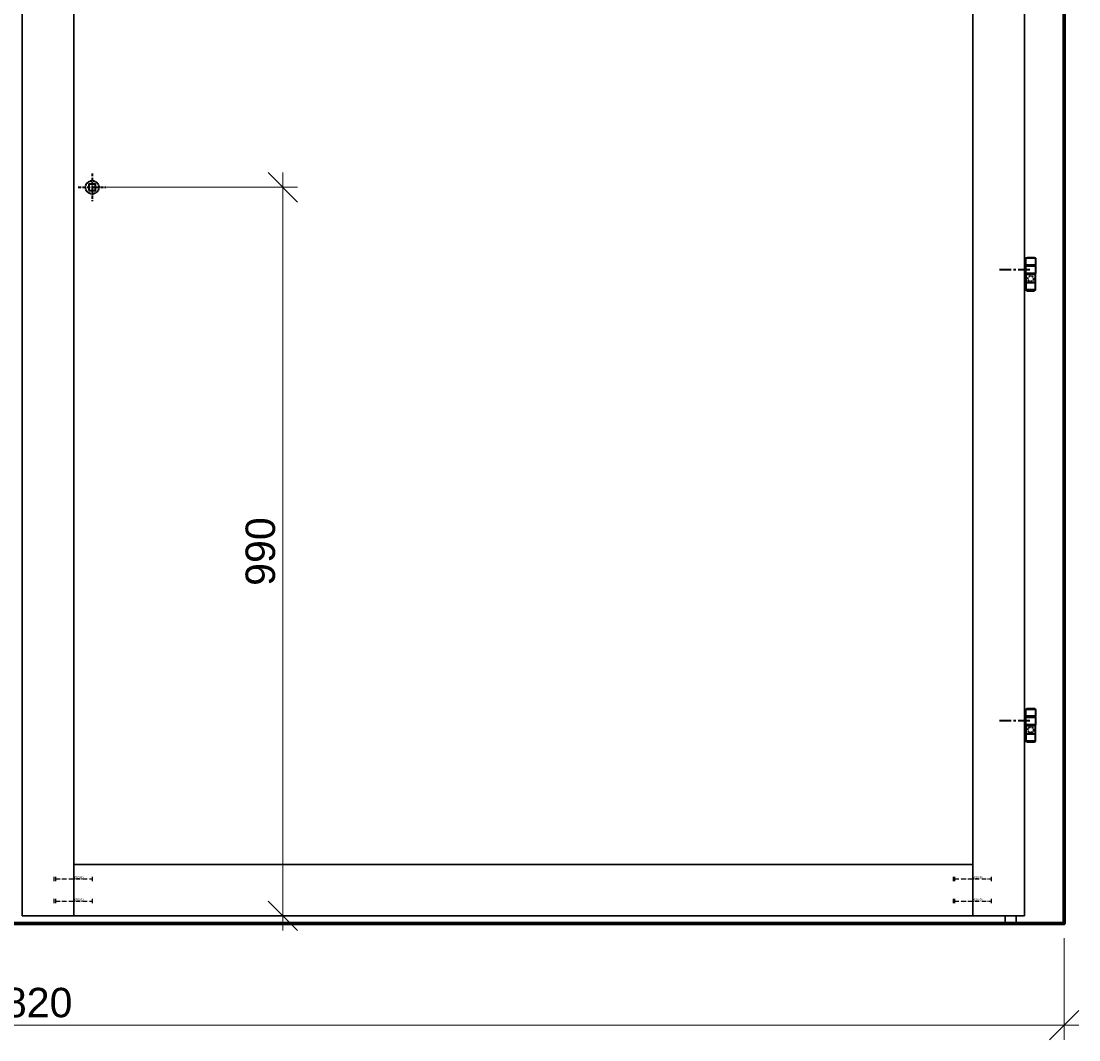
# Model space of a CAD drawing. Header units: millimetres. Extents: x 1536 to 6719, y 4146 to 11020.
# Tile 8 of 10: x 3284 to 4722, y 8147 to 9531. Entities that reach past the tile are written whole.
import ezdxf

# ---------------------------------------------------------------- set-up
doc = ezdxf.new("R2010")
doc.units = ezdxf.units.MM
doc.header["$PDMODE"] = 3
for name, pattern in [('ACAD_ISO10W100', [18.5, 12, -3, 0.5, -3]), ('MITTE', [50.8, 31.75, -6.35, 6.35, -6.35]), ('STRICHLINIE', [19.05, 12.7, -6.35]), ('Strichpunkt', [6, 4, -1, 0, -1]), ('VERDECKT', [0.375, 0.25, -0.125])]:
    doc.linetypes.add(name, pattern=pattern)
doc.layers.get('0').update_dxf_attribs({"color": 3, "lineweight": 30})
doc.layers.get('DefPoints').update_dxf_attribs({"lineweight": 40})
for name, color, linetype, lineweight in [('000_Mauer', 6, 'Continuous', 70), ('001_Vollinie_035', 3, 'Continuous', 30), ('050_Bem10', 4, 'Continuous', 13), ('6', 3, 'Continuous', 35)]:
    doc.layers.add(name, color=color, linetype=linetype, lineweight=lineweight)
doc.layers.add('SYMBOLE_1', color=7, linetype='Continuous')
doc.styles.add('Masstext', font='ARIAL.TTF')
doc.styles.get("Standard").update_dxf_attribs({"font": 'ARIAL.TTF'})
doc.dimstyles.new('Schreiner10', dxfattribs={"dimscale": 10, "dimtxt": 4, "dimasz": 4, "dimexe": 2, "dimexo": 2, "dimgap": 1, "dimtad": 1, "dimdec": 1, "dimdsep": 46, "dimtxsty": 'Masstext', "dimblk1": 'OBLIQUE', "dimblk2": 'OBLIQUE', "dimsah": 1, "dimcen": 2, "dimdle": 2, "dimclrd": 256, "dimclre": 256, "dimclrt": 10, "dimadec": 1, "dimazin": 2, "dimtfac": 1, "dimtdec": 1, "dimtix": 1, "dimtmove": 2, "dimatfit": 3, "dimfxl": 2, "dimtolj": 1, "dimlwd": -1, "dimlwe": -1, "dimarcsym": 0})

# ---------------------------------------------------------------- blocks, each defined once
blk = doc.blocks.new('DUEBEL_12X50')
at = {"layer": 'SYMBOLE_1'}
for p, q in [((-26, 3), (-26, -3)), ((-24, 3), (-24, -3)), ((26, 3), (26, -3))]:
    blk.add_line(p, q, dxfattribs=at)
at = {"layer": 'SYMBOLE_1', "linetype": 'ACAD_ISO10W100', "ltscale": 0.5}
blk.add_line((-24, 0), (26, 0), dxfattribs=at)
at = {"layer": 'SYMBOLE_1'}
blk.add_text('%%C12x50', height=2.5, dxfattribs=at).set_placement((2, 1))
blk = doc.blocks.new('_Oblique')
at = {"color": 0, "lineweight": -2}
blk.add_line((-0.5, -0.5), (0.5, 0.5), dxfattribs=at)
blk = doc.blocks.new('*D63')
at = {"layer": '050_Bem10'}
for p, q in [((3640.1, 9325.4), (3640.1, 8295.4)), ((3400.9, 9305.4), (3660.1, 9305.4)), ((3400.9, 8315.4), (3660.1, 8315.4))]:
    blk.add_line(p, q, dxfattribs=at)
at = {"layer": 'DefPoints', "color": 0}
for p in [(3380.9, 9305.4), (3380.9, 8315.4), (3640.1, 8315.4)]:
    blk.add_point(p, dxfattribs=at)
at = {"layer": '050_Bem10', "xscale": 40, "yscale": 40, "zscale": 40}
for p, rotation in [((3640.1, 9305.4), 90), ((3640.1, 8315.4), 270)]:
    blk.add_blockref('_Oblique', p, dxfattribs=dict(at, rotation=rotation))
at = {"layer": '050_Bem10', "color": 10, "insert": (3609.7, 8810.4), "char_height": 40, "attachment_point": 5, "rotation": 90, "style": 'Masstext'}
blk.add_mtext('\\A1;990', dxfattribs=at)
blk = doc.blocks.new('*D67')
at = {"layer": '050_Bem10'}
for p, q in [((1882, 8284.9), (1882, 8146.8)), ((4701.9, 8284.9), (4701.9, 8146.8)), ((1862, 8166.8), (4721.9, 8166.8))]:
    blk.add_line(p, q, dxfattribs=at)
at = {"layer": 'DefPoints', "color": 0}
for p in [(1882, 8304.9), (4701.9, 8304.9), (4701.9, 8166.8)]:
    blk.add_point(p, dxfattribs=at)
at = {"layer": '050_Bem10', "xscale": 40, "yscale": 40, "zscale": 40, "rotation": 180}
blk.add_blockref('_Oblique', (1882, 8166.8), dxfattribs=at)
at = {"layer": '050_Bem10', "xscale": 40, "yscale": 40, "zscale": 40}
blk.add_blockref('_Oblique', (4701.9, 8166.8), dxfattribs=at)
at = {"layer": '050_Bem10', "color": 10, "insert": (3292, 8197.2), "char_height": 40, "attachment_point": 5, "style": 'Masstext'}
blk.add_mtext('\\A1;2820', dxfattribs=at)

msp = doc.modelspace()

# ---------------------------------------------------------------- linework, layer by layer
at = {"layer": '000_Mauer'}
msp.add_lwpolyline([(1881.98, 8304.88), (4701.93, 8304.88), (4701.93, 10824.88), (1881.93, 10824.88)], close=True, dxfattribs=at)
at = {"layer": '001_Vollinie_035'}
for points in [[(4636.93, 8315.42), (4636.93, 8304.88), (4701.93, 8304.88), (4701.93, 10824.88), (4636.93, 10824.88), (4636.93, 10650.88)], [(4621.93, 8315.42), (4621.93, 8304.88)]]:
    msp.add_lwpolyline(points, dxfattribs=at)
for points in [[(3285.93, 8315.42), (3355.93, 8315.42), (3355.93, 10650.88), (3285.93, 10650.88)], [(4577.93, 8315.42), (4647.93, 8315.42), (4647.93, 10650.88), (4577.93, 10650.88)], [(3355.93, 8315.42), (4577.93, 8315.42), (4577.93, 8384.88), (3355.93, 8384.88)]]:
    msp.add_lwpolyline(points, close=True, dxfattribs=at)
at = {"layer": '050_Bem10'}
msp.add_lwpolyline([(4650.48, 9187.6), (4650.48, 9187.3)], dxfattribs=at)
at = {"layer": '6', "linetype": 'Strichpunkt'}
for p, q in [((3380.93, 9324.38), (3380.93, 9286.38)), ((3361.93, 9305.38), (3399.93, 9305.38))]:
    msp.add_line(p, q, dxfattribs=at)
at = {"layer": '6'}
for p, q in [((4662.98, 9188.1), (4649.98, 9188.1)), ((4662.98, 9186.8), (4649.98, 9186.8)), ((4662.48, 9199.53), (4650.48, 9199.53)), ((4650.48, 9198.53), (4662.48, 9198.53)), ((4650.48, 9176.38), (4662.48, 9176.38)), ((4662.48, 9175.38), (4650.48, 9175.38)), ((4662.48, 8586.47), (4650.48, 8586.47)), ((4650.48, 8585.47), (4662.48, 8585.47)), ((4662.98, 8575.05), (4649.98, 8575.05)), ((4662.98, 8573.75), (4649.98, 8573.75)), ((4650.48, 8563.33), (4662.48, 8563.33)), ((4662.48, 8562.33), (4650.48, 8562.33))]:
    msp.add_line(p, q, dxfattribs=at)
msp.add_lwpolyline([(3376.43, 9300.88), (3385.43, 9300.88), (3385.43, 9309.88), (3376.43, 9309.88)], close=True, dxfattribs=at)
for points in [[(4662.98, 9208.95), (4662.98, 9199.53), (4662.48, 9199.53), (4662.48, 9198.53), (4662.98, 9198.53), (4662.98, 9188.1), (4662.48, 9187.6), (4650.48, 9187.6), (4649.98, 9188.1), (4649.98, 9198.53), (4650.48, 9198.53), (4650.48, 9199.53), (4649.98, 9199.53), (4649.98, 9208.95), (4651.98, 9210.1), (4660.98, 9210.1), (4662.98, 9208.95), (4649.98, 9208.95)], [(4662.98, 9165.96), (4662.98, 9175.38), (4662.48, 9175.38), (4662.48, 9176.38), (4662.98, 9176.38), (4662.98, 9186.8), (4662.48, 9187.3), (4650.48, 9187.3), (4649.98, 9186.8), (4649.98, 9176.38), (4650.48, 9176.38), (4650.48, 9175.38), (4649.98, 9175.38), (4649.98, 9165.96), (4651.98, 9164.8), (4660.98, 9164.8), (4662.98, 9165.96), (4649.98, 9165.96)], [(4662.98, 8595.89), (4662.98, 8586.47), (4662.48, 8586.47), (4662.48, 8585.47), (4662.98, 8585.47), (4662.98, 8575.05), (4662.48, 8574.55), (4650.48, 8574.55), (4649.98, 8575.05), (4649.98, 8585.47), (4650.48, 8585.47), (4650.48, 8586.47), (4649.98, 8586.47), (4649.98, 8595.89), (4651.98, 8597.05), (4660.98, 8597.05), (4662.98, 8595.89), (4649.98, 8595.89)], [(4662.98, 8552.9), (4662.98, 8562.33), (4662.48, 8562.33), (4662.48, 8563.33), (4662.98, 8563.33), (4662.98, 8573.75), (4662.48, 8574.25), (4650.48, 8574.25), (4649.98, 8573.75), (4649.98, 8563.33), (4650.48, 8563.33), (4650.48, 8562.33), (4649.98, 8562.33), (4649.98, 8552.9), (4651.98, 8551.75), (4660.98, 8551.75), (4662.98, 8552.9), (4649.98, 8552.9)]]:
    msp.add_lwpolyline(points, dxfattribs=at)
at = {"layer": '6', "linetype": 'MITTE', "ltscale": 0.5}
for points in [[(4613.98, 9193.7), (4656.48, 9193.7)], [(4613.98, 8580.65), (4656.48, 8580.65)]]:
    msp.add_lwpolyline(points, dxfattribs=at)
at = {"layer": '6', "linetype": 'VERDECKT'}
msp.add_circle((3380.93, 9305.38), 9, dxfattribs=at)
at = {"layer": '6', "linetype": 'STRICHLINIE', "ltscale": 0.2}
for centre in [(4656.48, 9181.2), (4656.48, 8568.15)]:
    msp.add_circle(centre, 3.85, dxfattribs=at)

# ---------------------------------------------------------------- block references
at = {"layer": 'SYMBOLE_1'}
for p in [(3354.93, 8365.42), (4576.93, 8365.42), (3354.93, 8335.42), (4576.93, 8335.42)]:
    msp.add_blockref('DUEBEL_12X50', p, dxfattribs=at)

# ---------------------------------------------------------------- dimensions: what is measured, and where the dimension line sits
at = {"layer": '050_Bem10'}
dim = msp.add_linear_dim(base=(3640.15, 8315.42), p1=(3380.93, 9305.38), p2=(3380.93, 8315.42), angle=90, dimstyle='Schreiner10', dxfattribs=at)
dim.commit()
dim.dimension.update_dxf_attribs({"geometry": '*D63', "text_midpoint": (3609.72, 8810.4)})
dim = msp.add_linear_dim(base=(4701.9296, 8166.8027), p1=(1881.9761, 8304.8758), p2=(4701.9296, 8304.8758), dimstyle='Schreiner10', dxfattribs=at)
dim.commit()
dim.dimension.update_dxf_attribs({"geometry": '*D67', "text_midpoint": (3291.9528, 8197.2256)})

doc.saveas('drawing.dxf')
